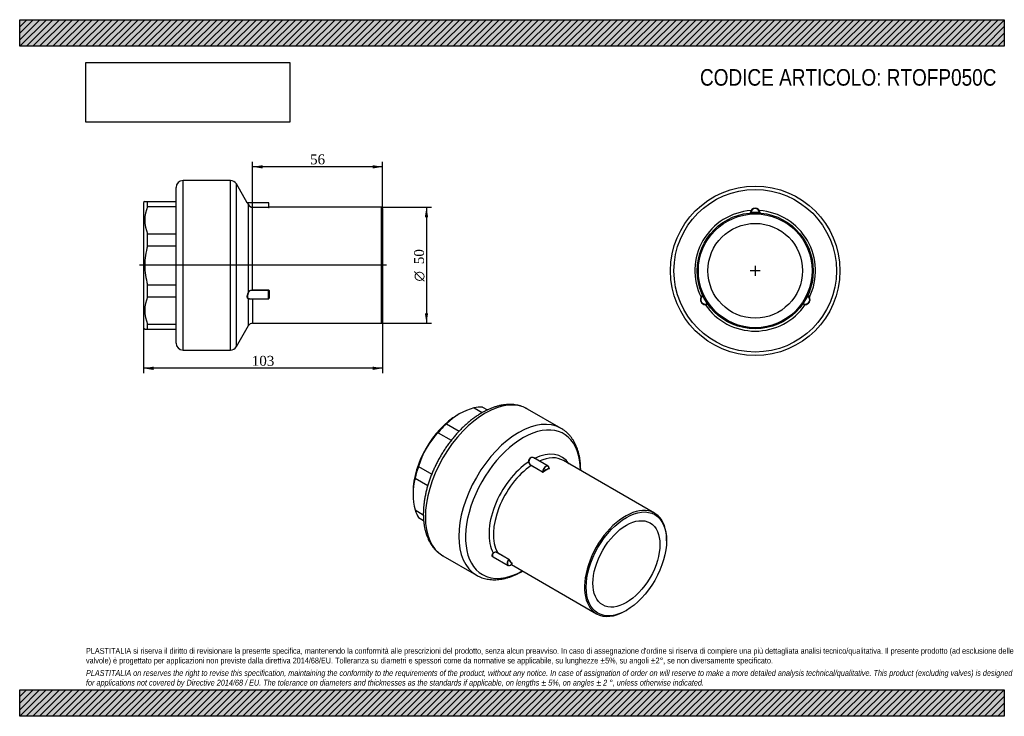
# Model space of a CAD drawing. Header units: millimetres. Extents: x 0 to 424, y 0 to 300.
import ezdxf
from ezdxf.enums import TextEntityAlignment as Align
from ezdxf.lldxf.tags import DXFTag

# ---------------------------------------------------------------- set-up
doc = ezdxf.new("R2010")
doc.units = ezdxf.units.MM
doc.header["$LTSCALE"] = 1.428571
for name, color, linetype in [('Default', 7, 'Continuous'), ('DV3_Default', 7, 'Continuous'), ('IOF050C', 7, 'Continuous'), ('PARTE_PE_050', 7, 'Continuous')]:
    doc.layers.add(name, color=color, linetype=linetype)
doc.styles.add('SEACAD_Solid_Edge_ANSI1_Symbols', font='semeca1.ttf')
doc.styles.add('SEACAD_Times_New_Roman', font='times.ttf')
tags = doc.linetypes.add('CENTER2', pattern=[28.575, 19.05, -3.175, 3.175, -3.175]).pattern_tags.tags
tags[10:11] = [DXFTag(74, 4), DXFTag(75, 0), DXFTag(340, '0'), DXFTag(46, 0.0), DXFTag(50, 0.0), DXFTag(44, 0.0), DXFTag(45, 0.0)]
tags[8:9] = [DXFTag(74, 4), DXFTag(75, 0), DXFTag(340, '0'), DXFTag(46, 0.0), DXFTag(50, 0.0), DXFTag(44, 0.0), DXFTag(45, 0.0)]
tags[6:7] = [DXFTag(74, 4), DXFTag(75, 0), DXFTag(340, '0'), DXFTag(46, 0.0), DXFTag(50, 0.0), DXFTag(44, 0.0), DXFTag(45, 0.0)]
tags[4:5] = [DXFTag(74, 4), DXFTag(75, 0), DXFTag(340, '0'), DXFTag(46, 0.0), DXFTag(50, 0.0), DXFTag(44, 0.0), DXFTag(45, 0.0)]
doc.dimstyles.new('ANSImm', dxfattribs={"dimtxt": 4.285714, "dimasz": 4.285714, "dimexe": 2.142857, "dimexo": 0, "dimgap": 1.071429, "dimtad": 1, "dimlfac": 1, "dimdsep": 46, "dimtxsty": 'SEACAD_Times_New_Roman', "dimblk1": '_SE_FILLED', "dimblk2": '_SE_FILLED', "dimsah": 1, "dimcen": 2.142857, "dimazin": 0, "dimtfac": 0.85, "dimtdec": 3, "dimtofl": 0, "dimtmove": 0, "dimatfit": 3, "dimfxl": 1, "dimarcsym": 0})
picture_1 = doc.add_image_def('image1.jpg', size_in_pixel=(4302, 1260))

# ---------------------------------------------------------------- blocks, each defined once
blk = doc.blocks.new('SEANNOT_GROUP')
at = {"layer": 'Default', "color": 7, "linetype": 'CENTER2'}
for p, q in [((319.1, 191.87), (314.81, 191.87)), ((316.95, 194.01), (316.95, 189.73))]:
    blk.add_line(p, q, dxfattribs=at)
blk = doc.blocks.new('SEANNOT_GROUP1')
at = {"layer": 'Default', "color": 7, "linetype": 'CENTER2'}
for p, q in [((319.1, 191.87), (314.81, 191.87)), ((316.95, 194.01), (316.95, 189.73))]:
    blk.add_line(p, q, dxfattribs=at)
blk = doc.blocks.new('SE')
at = {"layer": 'IOF050C', "color": 7, "linetype": 'Continuous'}
for p, q in [((195.77, 132.83), (199.31, 130.78)), ((199.39, 133.19), (201.55, 131.94)), ((188.95, 129.92), (188.6, 129.71)), ((183.91, 125.98), (189.38, 122.82)), ((180.28, 122.15), (185.98, 118.86)), ((171.89, 107.63), (177.59, 104.34)), ((170.39, 102.57), (175.87, 99.41)), ((169.51, 96.64), (169.51, 96.23)), ((170.39, 88.88), (173.93, 86.83)), ((171.89, 85.56), (174.05, 84.31))]:
    blk.add_line(p, q, dxfattribs=at)
for centre, radius, start, end in [((202.56, 107.37), 26.35, 104.9395, 135.0605), ((205.57, 97.87), 35.06, 136.1635, 163.8365), ((196.98, 95.72), 27.45, 165.5584, 194.4416)]:
    blk.add_arc(centre, radius, start, end, dxfattribs=at)
for centre, major_axis, start_param, end_param in [((189.84, 106.95), (14.37, 24.9), 0.295963, 0.489435), ((188.6, 107.67), (13.5, 23.38), 0.785398, 2.356194), ((189.84, 106.95), (14.37, 24.9), 1.081361, 1.274833), ((189.84, 106.95), (-14.37, -24.9), 5.008352, 5.201824), ((189.84, 106.95), (-14.37, -24.9), 5.79375, 5.987222)]:
    blk.add_ellipse(centre, major_axis=major_axis, ratio=0.57735, start_param=start_param, end_param=end_param, dxfattribs=at)
at = {"layer": 'PARTE_PE_050', "color": 7, "linetype": 'Continuous'}
for p, q in [((233.3, 124), (218.87, 132.34)), ((227.71, 107.74), (221.51, 111.32)), ((225.23, 105.15), (220.36, 107.97)), ((220.42, 108.08), (225.3, 105.26)), ((228.14, 106.88), (228.19, 106.86)), ((273.58, 87.47), (234.33, 110.13)), ((278.76, 75.62), (278.76, 76.03)), ((182.37, 69.12), (196.8, 60.78)), ((204.04, 68.65), (210.45, 64.95)), ((210.69, 67.62), (205.81, 70.43)), ((205.84, 70.55), (210.72, 67.73)), ((211.87, 65.36), (248.58, 44.17)), ((261.08, 45.41), (261.43, 45.61))]:
    blk.add_line(p, q, dxfattribs=at)
for centre, radius, start, end in [((221.33, 109.71), 2, 182.8286, 240.8641), ((221.29, 109.71), 1.84, 182.8978, 241.7363), ((225.36, 105.41), 0.294, 243.8554, 301.4692), ((225.36, 105.39), 0.135, 244.9639, 308.8001), ((205.11, 69.28), 1.47, 60.0619, 133.5986), ((205.11, 69.26), 1.37, 59.1279, 132.5999), ((210.57, 67.41), 0.235, 23.5226, 58.8994), ((210.4, 67.2), 0.62, 33.0549, 59.2186)]:
    blk.add_arc(centre, radius, start, end, dxfattribs=at)
for centre, major_axis, ratio, start_param, end_param in [((200.62, 100.73), (-18.25, -31.61), 0.57735, 3.141593, 6.283185), ((215.05, 92.39), (-18.25, -31.61), 0.57735, 3.14254, 6.283185), ((216.88, 91.34), (-17.51, -30.32), 0.57735, 2.365999, 6.283185), ((220.61, 89.18), (-13, -22.51), 0.57735, 2.864582, 3.857279), ((221.83, 88.48), (-12.5, -21.65), 0.57735, 3.141593, 3.80995), ((220.61, 89.18), (-13, -22.51), 0.57735, 3.996702, 5.951674), ((221.83, 88.48), (-12.5, -21.65), 0.57735, 4.010673, 5.937704), ((219.39, 109.62), (-0.1, 0.0013), 0.064049, 0.945915, 2.228753), ((220.35, 108.04), (-0.05, -0.0866), 0.57735, 0.86908, 2.31223), ((226.71, 106.01), (-1, -1.73), 0.57735, 2.400159, 5.453823), ((226.78, 105.97), (-0.95, -1.65), 0.57735, 3.432411, 5.440731), ((226.78, 85.62), (12.55, 21.74), 0.57735, 0.709752, 0.861044), ((226.85, 85.58), (12.5, 21.65), 0.57735, 0.709752, 0.861044), ((226.78, 105.97), (-0.95, -1.65), 0.57735, 2.41325, 3.432411), ((228.19, 106.79), (-0.044, 0.0898), 0.619332, 0.826193, 2.39699), ((228.2, 106.94), (0.05, 0.0866), 0.57735, 3.325331, 3.843309), ((225.23, 105.23), (-0.05, -0.0866), 0.57735, 0.86908, 2.31223), ((225.51, 105.24), (-0.0554, 0.0833), 0.532066, 0.750331, 2.321127), ((261.08, 65.82), (-12.5, -21.65), 0.57735, 2.356194, 6.283185), ((200.62, 100.73), (-18.25, -31.61), 0.57735, 0, 0.001786), ((204.12, 70.27), (-0.0718, 0.0696), 0.444616, 4.216236, 5.499074), ((205.77, 70.48), (-0.05, -0.0866), 0.57735, 1.352961, 2.796111), ((211.45, 66.68), (1, 1.73), 0.57735, 1.352961, 4.406625), ((211.52, 66.64), (0.95, 1.65), 0.57735, 1.366053, 4.393534), ((210.65, 67.66), (-0.05, -0.0866), 0.57735, 1.352961, 2.796111), ((210.86, 67.47), (-0.0877, -0.048), 0.770449, 3.57949, 5.150287), ((226.78, 85.62), (-12.55, -21.74), 0.57735, 5.94574, 6.097032), ((226.85, 85.58), (-12.5, -21.65), 0.57735, 5.94574, 6.097032), ((212.2, 65.56), (-0.0744, -0.0668), 0.80239, 3.397592, 4.968389), ((215.05, 92.39), (-18.25, -31.61), 0.57735, 0, 0.001786), ((216.88, 91.34), (-17.51, -30.32), 0.57735, 0, 0.775594), ((261.08, 65.82), (-12.5, -21.65), 0.57735, 0, 0.785398)]:
    blk.add_ellipse(centre, major_axis=major_axis, ratio=ratio, start_param=start_param, end_param=end_param, dxfattribs=at)
for major_axis in [(12.25, 21.22), (-10.2, -17.67)]:
    blk.add_ellipse((261.43, 65.62), major_axis=major_axis, ratio=0.57735, dxfattribs=at)
for points, knots in [([(218.85, 132.34), (218.75, 132.4), (218.35, 132.64), (217.53, 133.03), (216.44, 133.47), (215.3, 133.81), (214.13, 134.07), (212.92, 134.24), (211.68, 134.32), (210.41, 134.3), (209.11, 134.2), (207.79, 134.01), (206.44, 133.72), (205.08, 133.34), (203.71, 132.87), (202.33, 132.31), (200.95, 131.67), (199.85, 131.09), (199.28, 130.77), (199.12, 130.68)], [0, 0, 0, 0, 0.016331, 0.078062, 0.139792, 0.201666, 0.26383, 0.326407, 0.389488, 0.45313, 0.51735, 0.582128, 0.647413, 0.713132, 0.779199, 0.845528, 0.912037, 0.978657, 1, 1, 1, 1]), ([(199.12, 130.68), (198.85, 130.52), (198.19, 130.13), (197.01, 129.37), (195.66, 128.42), (194.31, 127.39), (192.99, 126.29), (191.69, 125.13), (190.41, 123.9), (189.16, 122.61), (187.94, 121.26), (186.76, 119.86), (185.61, 118.42), (184.5, 116.92), (183.43, 115.39), (182.41, 113.81), (181.44, 112.2), (180.52, 110.57), (179.64, 108.9), (178.83, 107.22), (178.06, 105.52), (177.36, 103.81), (176.72, 102.08), (176.14, 100.36), (175.62, 98.63), (175.17, 96.91), (174.79, 95.19), (174.47, 93.49), (174.23, 91.8), (174.05, 90.14), (173.95, 88.5), (173.92, 86.89), (173.96, 85.31), (174.08, 83.77), (174.28, 82.27), (174.55, 80.83), (174.89, 79.43), (175.31, 78.09), (175.8, 76.81), (176.36, 75.6), (177, 74.46), (177.69, 73.39), (178.46, 72.4), (179.28, 71.5), (180.16, 70.67), (181.08, 69.94), (181.86, 69.4), (182.29, 69.17), (182.41, 69.1)], [0, 0, 0, 0, 0.011997, 0.034552, 0.057091, 0.079614, 0.102118, 0.1246, 0.14706, 0.169499, 0.191918, 0.214319, 0.236705, 0.259078, 0.281441, 0.303797, 0.32615, 0.348501, 0.370854, 0.393212, 0.415576, 0.437951, 0.46034, 0.482744, 0.505169, 0.527615, 0.550085, 0.572582, 0.595107, 0.61766, 0.64024, 0.662844, 0.685467, 0.7081, 0.730725, 0.753324, 0.775873, 0.798342, 0.8207, 0.842915, 0.864956, 0.886802, 0.90844, 0.929872, 0.951115, 0.972197, 0.99316, 1, 1, 1, 1]), ([(241.74, 105.86), (241.74, 106.29), (241.73, 107.24), (241.65, 108.7), (241.49, 110.21), (241.25, 111.68), (240.94, 113.1), (240.55, 114.47), (240.09, 115.77), (239.56, 117.01), (238.95, 118.19), (238.28, 119.28), (237.55, 120.3), (236.75, 121.25), (235.9, 122.11), (234.99, 122.88), (234.1, 123.53), (233.55, 123.85), (233.28, 124.01)], [0.7443047, 0.7443047, 0.7443047, 0.7443047, 0.7578888, 0.7748094, 0.7917304, 0.808638, 0.8255161, 0.8423445, 0.8591002, 0.8757589, 0.8922969, 0.9086949, 0.9249403, 0.9410299, 0.9569712, 0.9727822, 0.9884902, 1, 1, 1, 1]), ([(219.33, 109.61), (219.34, 110), (219.41, 110.37), (219.64, 110.86), (219.73, 111), (219.95, 111.26), (220.08, 111.36), (220.35, 111.52), (220.49, 111.57), (220.78, 111.61), (220.93, 111.6), (221.23, 111.54), (221.37, 111.48), (221.64, 111.31), (221.77, 111.21), (221.89, 111.09)], [0, 0, 0, 0, 0.25, 0.25, 0.375, 0.375, 0.5, 0.5, 0.625, 0.625, 0.75, 0.75, 0.875, 0.875, 1, 1, 1, 1]), ([(221.51, 111.32), (221.38, 111.4), (221.24, 111.45), (220.97, 111.52), (220.82, 111.52), (220.54, 111.48), (220.4, 111.44), (220.14, 111.29), (220.02, 111.19), (219.82, 110.95), (219.73, 110.81), (219.52, 110.34), (219.45, 109.98), (219.45, 109.61)], [0.1297811, 0.1297811, 0.1297811, 0.1297811, 0.25, 0.25, 0.375, 0.375, 0.5, 0.5, 0.625, 0.625, 0.75, 0.75, 1, 1, 1, 1]), ([(228.12, 106.9), (228.13, 106.89), (228.14, 106.89), (228.14, 106.88), (228.15, 106.88), (228.15, 106.87), (228.15, 106.87), (228.15, 106.86), (228.15, 106.86), (228.15, 106.86)], [0, 0, 0, 0, 0.2103861, 0.2103861, 0.2103861, 0.4216509, 0.4216509, 0.4216509, 0.4785967, 0.4785967, 0.4785967, 0.4785967]), ([(228.15, 106.86), (228.15, 106.86), (228.15, 106.85), (228.15, 106.85), (228.15, 106.85), (228.14, 106.84), (228.14, 106.84), (228.13, 106.83), (228.13, 106.83), (228.12, 106.83)], [0.4785967, 0.4785967, 0.4785967, 0.4785967, 0.6351937, 0.6351937, 0.6351937, 0.8520217, 0.8520217, 0.8520217, 1, 1, 1, 1]), ([(228.16, 106.84), (228.16, 106.84), (228.16, 106.85), (228.15, 106.85), (228.15, 106.86), (228.15, 106.86)], [0.442785, 0.442785, 0.442785, 0.442785, 0.6062549, 0.9509594, 1, 1, 1, 1]), ([(228.19, 106.71), (228.23, 106.72), (228.25, 106.75), (228.25, 106.81), (228.23, 106.83), (228.19, 106.86)], [0, 0, 0, 0, 0.5, 0.5, 1, 1, 1, 1]), ([(204.19, 68.54), (204.11, 68.56), (204.03, 68.59), (203.85, 68.7), (203.76, 68.78), (203.62, 68.97), (203.58, 69.08), (203.56, 69.32), (203.57, 69.44), (203.65, 69.7), (203.71, 69.83), (203.87, 70.09), (203.98, 70.22), (204.09, 70.34)], [0.3002851, 0.3002851, 0.3002851, 0.3002851, 0.375, 0.375, 0.5, 0.5, 0.625, 0.625, 0.75, 0.75, 0.875, 0.875, 1, 1, 1, 1]), ([(204.18, 70.27), (204.07, 70.15), (203.97, 70.03), (203.81, 69.79), (203.75, 69.66), (203.67, 69.42), (203.66, 69.3), (203.68, 69.07), (203.72, 68.97), (203.85, 68.79), (203.93, 68.71), (204.04, 68.65)], [0, 0, 0, 0, 0.125, 0.125, 0.25, 0.25, 0.375, 0.375, 0.5, 0.5, 0.6215137, 0.6215137, 0.6215137, 0.6215137]), ([(212.1, 65.61), (212.11, 65.6), (212.11, 65.6), (212.12, 65.6), (212.12, 65.59), (212.13, 65.59), (212.13, 65.59), (212.14, 65.59), (212.14, 65.59), (212.14, 65.59), (212.14, 65.59), (212.14, 65.59), (212.14, 65.59)], [0, 0, 0, 0, 0.1328951, 0.1328951, 0.1328951, 0.3456657, 0.3456657, 0.3456657, 0.5616043, 0.5616043, 0.5616043, 0.5848341, 0.5848341, 0.5848341, 0.5848341]), ([(212.14, 65.59), (212.14, 65.59), (212.14, 65.59), (212.14, 65.59), (212.14, 65.59), (212.13, 65.6), (212.13, 65.6)], [0.5848341, 0.5848341, 0.5848341, 0.5848341, 0.7801645, 0.7801645, 0.7801645, 1, 1, 1, 1]), ([(212.14, 65.59), (212.15, 65.59), (212.16, 65.6), (212.18, 65.62), (212.21, 65.62), (212.22, 65.62), (212.23, 65.62), (212.23, 65.62), (212.23, 65.62)], [0, 0, 0, 0, 0.0976847, 0.240464, 0.3540902, 0.4457854, 0.5214645, 0.580015, 0.580015, 0.580015, 0.580015]), ([(212.23, 65.62), (212.25, 65.6), (212.26, 65.6), (212.28, 65.6), (212.28, 65.62), (212.26, 65.64)], [0.151206, 0.151206, 0.151206, 0.151206, 0.5, 0.5, 1, 1, 1, 1]), ([(196.85, 60.77), (197.1, 60.63), (197.62, 60.32), (198.6, 59.89), (199.71, 59.5), (200.86, 59.19), (202.05, 58.97), (203.27, 58.84), (204.53, 58.8), (205.81, 58.85), (207.12, 58.99), (208.46, 59.22), (209.81, 59.55), (211.17, 59.97), (212.55, 60.47), (213.93, 61.07), (215.32, 61.75), (216.25, 62.27), (216.72, 62.54), (216.74, 62.55)], [0, 0, 0, 0, 0.0105071, 0.0261126, 0.041732, 0.0574042, 0.0731636, 0.0890383, 0.1050479, 0.1212022, 0.1375017, 0.1539377, 0.1704945, 0.1871519, 0.2038881, 0.2206813, 0.2375122, 0.2543644, 0.2548558, 0.2548558, 0.2548558, 0.2548558])]:
    blk.add_open_spline(points, degree=3, knots=knots, dxfattribs=at)
blk = doc.blocks.new('SE1')
at = {"layer": 'PARTE_PE_050', "color": 7, "linetype": 'Continuous'}
for p, q in [((315.06, 216.9), (315.06, 216.8)), ((318.85, 216.9), (318.84, 216.8)), ((294.33, 181), (294.42, 181.04)), ((339.58, 181), (339.49, 181.04)), ((296.23, 177.71), (296.31, 177.77)), ((337.68, 177.71), (337.6, 177.77))]:
    blk.add_line(p, q, dxfattribs=at)
for radius in [36.5, 35.01, 25, 24.5, 20.4]:
    blk.add_circle((316.95, 191.87), radius, dxfattribs=at)
for centre, radius, start, end in [((316.95, 191.87), 25.99, 93.9942, 206.0058), ((317.14, 216.7), 2.28, 151.2727, 177.9705), ((314.86, 216.88), 0.1, 274.7946, 357.481), ((316.95, 216.79), 2, 2.519, 177.481), ((316.95, 216.79), 1.9, 3.2691, 176.7309), ((316.95, 191.87), 25.1, 85.6658, 94.3342), ((316.95, 216.74), 2.09, 30.1695, 149.8305), ((316.95, 191.87), 25.99, 333.9942, 86.0058), ((316.76, 216.7), 2.28, 2.0296, 28.7271), ((321.44, 229.47), 12.84, 258.3429, 258.8035), ((319.05, 216.88), 0.1, 182.519, 265.2054), ((295.41, 179.43), 2.09, 150.1695, 269.8305), ((295.37, 179.41), 2, 122.519, 297.481), ((295.37, 179.41), 1.9, 123.2691, 296.7309), ((295.54, 179.29), 2.28, 122.0296, 148.7271), ((294.24, 181.18), 0.1, 302.519, 25.2054), ((282.14, 176.96), 12.84, 18.3429, 18.8035), ((316.95, 191.87), 25.1, 205.6658, 214.3342), ((338.53, 179.41), 2, 242.519, 57.481), ((338.53, 179.41), 1.9, 243.2691, 56.7309), ((316.95, 191.87), 25.1, 325.6658, 334.3342), ((338.5, 179.43), 2.09, 270.1695, 29.8305), ((339.66, 181.18), 0.1, 154.7946, 237.481), ((338.36, 179.29), 2.28, 31.2727, 57.9705), ((295.35, 179.62), 2.28, 271.2727, 297.9705), ((316.95, 191.87), 25.99, 213.9942, 326.0058), ((296.34, 177.55), 0.1, 34.7946, 117.481), ((337.57, 177.55), 0.1, 62.519, 145.2054), ((338.55, 179.62), 2.28, 242.0296, 268.7271), ((347.27, 169.18), 12.84, 138.3429, 138.8035)]:
    blk.add_arc(centre, radius, start, end, dxfattribs=at)
for centre, major_axis, start_param, end_param in [((315.14, 217.85), (-0.0864, 0.0504), 1.858755, 3.141593), ((318.77, 217.85), (0.0864, 0.0504), 3.141593, 4.424431), ((293.55, 180.45), (-0.0868, 0.0496), 3.141593, 4.424431), ((340.36, 180.45), (0.0868, 0.0496), 1.858755, 3.141593), ((295.36, 177.31), (-0.0005, -0.1), 1.858755, 3.141593), ((338.54, 177.31), (0.0005, -0.1), 3.141593, 4.424431)]:
    blk.add_ellipse(centre, major_axis=major_axis, ratio=0.434979, start_param=start_param, end_param=end_param, dxfattribs=at)
for points in [[(314.96, 216.88), (314.96, 216.88), (314.96, 216.88), (314.96, 216.88), (314.96, 216.88), (314.96, 216.88), (314.97, 216.88), (314.98, 216.88), (314.98, 216.88), (314.99, 216.88), (315, 216.89), (315.01, 216.89), (315.02, 216.89), (315.03, 216.89), (315.04, 216.9), (315.06, 216.9)], [(339.61, 181.1), (339.61, 181.1), (339.61, 181.1), (339.61, 181.09), (339.61, 181.09), (339.61, 181.09), (339.6, 181.08), (339.6, 181.08), (339.6, 181.07), (339.6, 181.06), (339.59, 181.05), (339.59, 181.04), (339.59, 181.03), (339.58, 181.02), (339.58, 181.01), (339.58, 181)], [(296.29, 177.64), (296.29, 177.64), (296.29, 177.64), (296.29, 177.64), (296.29, 177.64), (296.29, 177.64), (296.28, 177.65), (296.28, 177.65), (296.28, 177.66), (296.27, 177.66), (296.26, 177.67), (296.26, 177.68), (296.25, 177.69), (296.24, 177.7), (296.23, 177.7), (296.23, 177.71)]]:
    blk.add_open_spline(points, degree=3, knots=[0, 0, 0, 0, 0.132895, 0.132895, 0.132895, 0.345666, 0.345666, 0.345666, 0.561604, 0.561604, 0.561604, 0.780165, 0.780165, 0.780165, 1, 1, 1, 1], dxfattribs=at)
blk = doc.blocks.new('SE2')
at = {"layer": 'DV3_Default', "color": 7, "linetype": 'CENTER2'}
blk.add_line((158.13, 194.24), (51.63, 194.24), dxfattribs=at)
at = {"layer": 'IOF050C', "color": 7, "linetype": 'Continuous'}
for p, q in [((53.88, 221.74), (53.38, 221.24)), ((53.38, 221.24), (53.38, 167.24)), ((53.88, 221.74), (55.13, 221.74)), ((55.13, 221.74), (67.38, 221.74)), ((55.13, 219.61), (55.13, 221.74)), ((55.13, 219.61), (67.38, 219.61)), ((55.13, 207.75), (67.38, 207.75)), ((55.13, 202.62), (55.13, 207.75)), ((55.13, 202.62), (67.38, 202.62)), ((55.13, 185.85), (67.38, 185.85)), ((55.13, 180.72), (55.13, 185.85)), ((55.13, 180.72), (67.38, 180.72)), ((53.38, 167.24), (53.88, 166.74)), ((53.88, 166.74), (55.13, 166.74)), ((55.13, 168.86), (67.38, 168.86)), ((55.13, 166.74), (55.13, 168.86)), ((55.13, 166.74), (67.38, 166.74))]:
    blk.add_line(p, q, dxfattribs=at)
for centre in [(68.64, 213.68), (68.64, 174.79)]:
    blk.add_arc(centre, 14.75, 156.2997, 203.7003, dxfattribs=at)
blk.add_open_spline([(55.13, 202.62), (54.33, 199.88), (53.88, 197.09), (53.88, 192.81), (53.99, 191.4), (54.42, 188.6), (54.73, 187.22), (55.13, 185.85)], degree=3, knots=[0, 0, 0, 0, 0.5, 0.5, 0.75, 0.75, 1, 1, 1, 1], dxfattribs=at)
at = {"layer": 'PARTE_PE_050', "color": 7, "linetype": 'Continuous'}
for p, q in [((70.38, 157.74), (70.38, 230.74)), ((90.79, 230.74), (70.38, 230.74)), ((90.79, 157.74), (90.79, 230.74)), ((93.38, 159.22), (93.38, 229.25)), ((98.09, 221.2), (93.38, 229.25)), ((67.38, 160.74), (67.38, 227.74)), ((107.28, 221.16), (98.17, 221.16)), ((107.28, 221.16), (107.28, 219.24)), ((107.38, 219.26), (107.38, 221.06)), ((98.65, 182.84), (98.65, 220.16)), ((100.38, 219.24), (107.28, 219.24)), ((100.38, 219.15), (100.38, 219.24)), ((107.28, 219.15), (100.38, 219.15)), ((100.38, 183.59), (100.38, 219.15)), ((107.28, 219.15), (107.28, 219.24)), ((107.48, 219.16), (107.48, 219.24)), ((155.88, 219.24), (107.48, 219.24)), ((155.88, 169.24), (155.88, 219.24)), ((156.38, 218.74), (155.88, 219.24)), ((156.38, 218.74), (156.38, 169.74)), ((100.38, 183.59), (107.28, 183.59)), ((100.38, 183.46), (100.38, 183.59)), ((107.28, 183.46), (100.38, 183.46)), ((107.28, 183.46), (107.28, 183.59)), ((107.28, 179.78), (107.28, 183.46)), ((107.38, 183.36), (107.38, 179.88)), ((107.48, 183.41), (107.48, 180.14)), ((98.65, 168.25), (98.65, 179.7)), ((98.75, 179.78), (107.28, 179.78)), ((100.38, 179.78), (100.38, 169.24)), ((155.88, 169.24), (156.38, 169.74)), ((93.38, 159.22), (98.65, 168.25)), ((100.38, 169.24), (155.88, 169.24)), ((70.38, 157.74), (90.79, 157.74))]:
    blk.add_line(p, q, dxfattribs=at)
for centre, radius, start, end in [((70.38, 227.74), 3, 90, 180), ((90.79, 227.74), 3, 30.3034, 90), ((98.17, 221.26), 0.1, 208.3256, 272.3534), ((165.48, 257.53), 76.57, 208.3233, 209.2121), ((107.28, 221.06), 0.1, 0, 90), ((100.38, 221.12), 1.97, 209.0495, 270.0454), ((100.36, 221.13), 1.88, 210.7883, 270.6467), ((107.48, 219.34), 0.1, 180, 270), ((107.29, 183.4), 0.191, 2.9519, 92.6241), ((107.28, 183.36), 0.0988, 0.582, 90.6751), ((107.28, 179.88), 0.1, 270, 0), ((100.38, 167.24), 2, 90, 149.6966), ((70.38, 160.74), 3, 180, 270), ((90.79, 160.74), 3, 270, 329.6966)]:
    blk.add_arc(centre, radius, start, end, dxfattribs=at)
for centre, major_axis, ratio, start_param, end_param in [((98.74, 220.21), (-0.0873, -0.0488), 0.453727, 0.03945, 1.322288), ((107.48, 219.26), (-0.1, 0), 0.99714, 0, 1.570796), ((98.74, 182.82), (-0.0874, 0.0486), 0.446705, 0.531553, 1.814391), ((107.48, 183.36), (-0.1, 0), 0.433121, 4.712389, 6.283185), ((98.74, 179.68), (0.0009, 0.1), 0.900432, 0.010351, 1.29319), ((107.48, 180.08), (-0.1, 0), 0.564019, 4.712389, 6.283185)]:
    blk.add_ellipse(centre, major_axis=major_axis, ratio=ratio, start_param=start_param, end_param=end_param, dxfattribs=at)
for points, knots in [([(98.17, 221.16), (98.17, 221.16), (98.18, 221.13), (98.24, 221.04), (98.28, 220.96), (98.43, 220.7), (98.58, 220.45), (98.74, 220.16)], [0.5006565, 0.5006565, 0.5006565, 0.5006565, 0.625, 0.625, 0.75, 0.75, 1, 1, 1, 1]), ([(107.28, 219.24), (107.29, 219.24), (107.3, 219.24), (107.3, 219.24), (107.31, 219.24), (107.32, 219.25), (107.33, 219.25), (107.34, 219.25), (107.35, 219.25), (107.36, 219.25), (107.37, 219.25), (107.37, 219.26), (107.38, 219.26), (107.38, 219.26), (107.38, 219.26), (107.38, 219.26)], [0, 0, 0, 0, 0.132895, 0.132895, 0.132895, 0.345666, 0.345666, 0.345666, 0.561604, 0.561604, 0.561604, 0.780165, 0.780165, 0.780165, 1, 1, 1, 1]), ([(107.28, 219.15), (107.33, 219.15), (107.39, 219.15), (107.46, 219.16), (107.48, 219.16), (107.48, 219.16)], [0, 0, 0, 0, 0.5, 0.5, 1, 1, 1, 1]), ([(98.13, 180.26), (98.13, 180.28), (98.13, 180.29), (98.1, 180.44), (98.08, 180.59), (98.08, 180.92), (98.1, 181.1), (98.15, 181.46), (98.19, 181.65), (98.29, 182.01), (98.36, 182.19), (98.49, 182.53), (98.57, 182.69), (98.65, 182.84)], [0.3616821, 0.3616821, 0.3616821, 0.3616821, 0.375, 0.375, 0.5, 0.5, 0.625, 0.625, 0.75, 0.75, 0.875, 0.875, 1, 1, 1, 1]), ([(98.74, 182.77), (98.66, 182.63), (98.58, 182.48), (98.44, 182.15), (98.38, 181.98), (98.28, 181.63), (98.24, 181.45), (98.18, 181.11), (98.17, 180.94), (98.17, 180.62), (98.18, 180.48), (98.24, 180.22), (98.28, 180.12), (98.43, 179.86), (98.58, 179.78), (98.74, 179.78)], [0, 0, 0, 0, 0.125, 0.125, 0.25, 0.25, 0.375, 0.375, 0.5, 0.5, 0.625, 0.625, 0.75, 0.75, 1, 1, 1, 1]), ([(98.65, 182.84), (98.73, 182.98), (98.83, 183.1), (99.07, 183.29), (99.21, 183.37), (99.52, 183.48), (99.68, 183.52), (100.03, 183.58), (100.2, 183.59), (100.38, 183.59)], [0, 0, 0, 0, 0.25, 0.25, 0.5, 0.5, 0.75, 0.75, 1, 1, 1, 1]), ([(100.38, 183.46), (100.21, 183.46), (100.05, 183.45), (99.72, 183.4), (99.57, 183.37), (99.28, 183.26), (99.14, 183.19), (98.92, 183.01), (98.82, 182.9), (98.74, 182.77)], [0, 0, 0, 0, 0.25, 0.25, 0.5, 0.5, 0.75, 0.75, 1, 1, 1, 1]), ([(98.65, 179.7), (98.49, 179.71), (98.34, 179.79), (98.2, 180.05), (98.16, 180.15), (98.13, 180.26)], [0, 0, 0, 0, 0.25, 0.25, 0.3616821, 0.3616821, 0.3616821, 0.3616821]), ([(99.03, 179.78), (99, 179.77), (98.98, 179.76), (98.83, 179.73), (98.73, 179.71), (98.65, 179.7)], [0.6979147, 0.6979147, 0.6979147, 0.6979147, 0.75, 0.75, 1, 1, 1, 1]), ([(107.38, 179.99), (107.4, 180), (107.41, 180.01), (107.46, 180.05), (107.48, 180.09), (107.48, 180.14)], [0.333411, 0.333411, 0.333411, 0.333411, 0.5, 0.5, 1, 1, 1, 1])]:
    blk.add_open_spline(points, degree=3, knots=knots, dxfattribs=at)
blk = doc.blocks.new('DMBLK7')
at = {"layer": 'Default', "linetype": 'Continuous'}
for points in [[(57.67, 149.16), (57.67, 150.59), (53.38, 149.87)], [(152.1, 149.16), (156.38, 149.87), (152.1, 150.59)]]:
    blk.add_hatch(color=7, dxfattribs=at).paths.add_polyline_path(points)
at = {"layer": 'Default', "color": 7, "linetype": 'Continuous'}
for p, q in [((156.38, 169.74), (156.38, 147.73)), ((53.38, 167.24), (53.38, 147.73)), ((156.38, 149.87), (53.38, 149.87))]:
    blk.add_line(p, q, dxfattribs=at)
at = {"layer": 'Default', "color": 7, "linetype": 'Continuous', "style": 'SEACAD_Times_New_Roman'}
blk.add_text('103', height=4.286, dxfattribs=at).set_placement((100.01, 155.23), align=Align.TOP_LEFT)
blk = doc.blocks.new('_SE_FILLED')
at = {"color": 0}
blk.add_line((0, 0), (-1, 0), dxfattribs=at)
blk.add_solid([(0, 0), (-1, -0.1665), (-1, 0.1665), (0, 0)], dxfattribs=at)
blk = doc.blocks.new('DMBLK8')
at = {"layer": 'Default', "linetype": 'Continuous'}
for points in [[(104.67, 237.35), (100.38, 236.64), (104.67, 235.92)], [(152.1, 237.35), (152.1, 235.92), (156.38, 236.64)]]:
    blk.add_hatch(color=7, dxfattribs=at).paths.add_polyline_path(points)
at = {"layer": 'Default', "color": 7, "linetype": 'Continuous'}
for p, q in [((100.38, 219.15), (100.38, 238.78)), ((156.38, 218.74), (156.38, 238.78)), ((156.38, 236.64), (100.38, 236.64))]:
    blk.add_line(p, q, dxfattribs=at)
at = {"layer": 'Default', "color": 7, "linetype": 'Continuous', "style": 'SEACAD_Times_New_Roman'}
blk.add_text('56', height=4.286, dxfattribs=at).set_placement((125.13, 241.99), align=Align.TOP_LEFT)
blk = doc.blocks.new('GDimGGroup')
at = {"layer": 'Default', "linetype": 'Continuous'}
for points in [[(176, 214.95), (175.29, 219.24), (174.58, 214.95)], [(176, 173.52), (174.58, 173.52), (175.29, 169.24)]]:
    blk.add_hatch(color=7, dxfattribs=at).paths.add_polyline_path(points)
at = {"layer": 'Default', "color": 7, "linetype": 'Continuous'}
for p, q in [((155.88, 219.24), (177.43, 219.24)), ((175.29, 219.24), (175.29, 169.24)), ((155.88, 169.24), (177.43, 169.24))]:
    blk.add_line(p, q, dxfattribs=at)
for s, height, style, p in [('50', 4.286, 'SEACAD_Times_New_Roman', (169.93, 194.72)), ('O', 4.29, 'SEACAD_Solid_Edge_ANSI1_Symbols', (169.93, 187.26))]:
    blk.add_text(s, height=height, rotation=90, dxfattribs=dict(at, style=style)).set_placement(p, align=Align.TOP_LEFT)

msp = doc.modelspace()

# ---------------------------------------------------------------- hatches: boundary and pattern name
at = {"layer": 'Default', "linetype": 'Continuous'}
h = msp.add_hatch(dxfattribs=at)
h.set_pattern_fill('LINE', scale=0.62992, angle=45, style=0)
h.paths.add_polyline_path([(424.286, 288.571), (424.286, 300), (0, 300), (0, 288.571)])
for points in [[(424.286, 288.571), (424.286, 300), (0, 300), (0, 288.571)], [(424.286, 0), (424.286, 11.429), (0, 11.429), (0, 0)]]:
    msp.add_hatch(color=7, dxfattribs=at).paths.add_polyline_path(points)
h = msp.add_hatch(dxfattribs=at)
h.set_pattern_fill('LINE', scale=0.62992, angle=45, style=0)
h.paths.add_polyline_path([(424.286, 0), (424.286, 11.429), (0, 11.429), (0, 0)])

# ---------------------------------------------------------------- linework, layer by layer
at = {"layer": 'Default', "color": 7, "linetype": 'Continuous'}
for p, q in [((0, 300), (424.286, 300)), ((0, 288.571), (0, 300)), ((424.286, 300), (424.286, 288.571)), ((424.286, 288.571), (0, 288.571)), ((0, 11.429), (424.286, 11.429)), ((0, 0), (0, 11.429)), ((424.286, 11.429), (424.286, 0)), ((424.286, 0), (0, 0))]:
    msp.add_line(p, q, dxfattribs=at)

# ---------------------------------------------------------------- block references
at = {"layer": 'Default'}
for name in ['SE2', 'SE1', 'GDimGGroup', 'SEANNOT_GROUP', 'SEANNOT_GROUP1', 'SE']:
    msp.add_blockref(name, (0, 0), dxfattribs=at)

# ---------------------------------------------------------------- texts
at = {"layer": 'Default', "attachment_point": 1}
for s, insert, char_height, width in [('{\\fArial Narrow|b0||i0||c0|p34;\\C7;\\H7.142857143;\\W1.;CODICE ARTICOLO: RTOFP050C}', (293.151, 278.731), 7.14286, 130.87501), ("{\\fArial Narrow|b0||i0||c0|p34;\\C7;\\H2.5;\\W1.;PLASTITALIA si riserva il diritto di revisionare la presente specifica, mantenendo la conformità alle prescrizioni del prodotto, senza alcun preavviso. In caso di assegnazione d'ordine si riserva di compiere una più dettagliata analisi tecnico/qualitativa. Il presente prodotto (ad esclusione delle \\P}{\\fArial Narrow|b0||i0||c0|p34;\\C7;\\H2.5;\\W1.;valvole) è progettato per applicazioni non previste dalla direttiva 2014/68/EU. Tolleranza su diametri e spessori come da normative se applicabile, su lunghezze ±5%, su angoli ±2°, se non diversamente specificato.\\P}{\\fArial Narrow|b0||i0||c0|p34;\\C7;\\H0.7142857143;\\W1.;   \\P}{\\fArial Narrow|b0||i1||c0|p34;\\C7;\\H2.5;\\W1.;PLASTITALIA on reserves the right to revise this specification, maintaining the conformity to the requirements of the product, without any notice. In case of assignation of order on will reserve to make a more detailed analysis technical/qualitative. This product (excluding valves) is designed \\P}{\\fArial Narrow|b0||i1||c0|p34;\\C7;\\H2.5;\\W1.;for applications not covered by Directive 2014/68 / EU. The tolerance on diameters and thicknesses as the standards if applicable, on lengths ± 5%, on angles ± 2 °, unless otherwise indicated.\\P}", (28.571, 29.432), 2.5, 367.14286)]:
    msp.add_mtext(s, dxfattribs=dict(at, insert=insert, char_height=char_height, width=width))

# ---------------------------------------------------------------- dimensions: what is measured, and where the dimension line sits
at = {"layer": 'Default', "color": 7, "linetype": 'Continuous'}
for base, p1, p2, picture, middle in [((100.381, 236.637), (156.381, 218.736), (100.381, 219.149), 'DMBLK8', (128.381, 236.637)), ((53.381, 149.871), (156.381, 169.736), (53.381, 167.236), 'DMBLK7', (104.881, 149.871))]:
    dim = msp.add_linear_dim(base=base, p1=p1, p2=p2, text='\\A1;<>', dimstyle='ANSImm', dxfattribs=at)
    dim.commit()
    dim.dimension.update_dxf_attribs({"geometry": picture, "text_midpoint": middle, "dimtype": 160})

# ---------------------------------------------------------------- pictures from other files: only their frames are drawn
image = msp.add_image(picture_1, insert=(28.571, 255.862), size_in_units=(87.796, 25.714))
image.dxf.flags = 7

doc.saveas('drawing.dxf')
